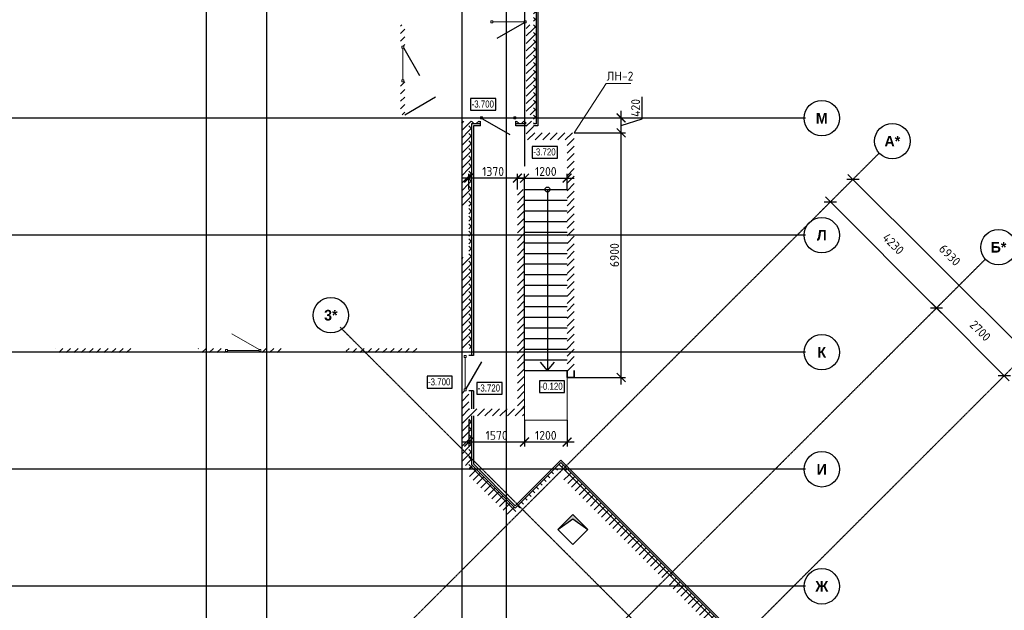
# Model space of a CAD drawing. Header units: millimetres. Extents: x 130535 to 3472113, y -231620 to 121434.
# Tile 7 of 133: x 227173 to 254918, y -23294 to -6640. Entities that reach past the tile are written whole.
import ezdxf

# ---------------------------------------------------------------- set-up
doc = ezdxf.new("R2010")
doc.units = ezdxf.units.MM
doc.linetypes.add('______5', pattern=[1.1, 0.8, -0.1, 0.1, -0.1])
doc.linetypes.add('DASHDOT_axis', pattern=[24, 20, -1.5, 1, -1.5])
doc.layers.get('DEFPOINTS').update_dxf_attribs({"color": 1, "lineweight": 0})
for name, color, linetype, lineweight in [('Standard', 7, 'Continuous', 25), ('Колонны текст', 7, 'Continuous', 0), ('Общий01', 7, 'Continuous', 13), ('Оси', 40, '______5', 18), ('РАЗМЕРЫ', 1, 'Continuous', 9), ('Текст_ общее', 7, 'Continuous', 25)]:
    doc.layers.add(name, color=color, linetype=linetype, lineweight=lineweight)
doc.layers.add('Стена_ бетон не несущ.', color=7, linetype='Continuous', lineweight=35, true_color=0xb4b496)
doc.layers.add('Стена_ бетон несущ.', color=7, linetype='Continuous', lineweight=70, true_color=0xb4b496)
doc.styles.add('Century Gothic', font='GOTHIC.TTF')
doc.styles.add('GOST-2.304_Type-B', font='GOST_Common.ttf')
doc.styles.add('ГОСТ', font='isocpeur.TTF')
doc.dimstyles.new('СПДС', dxfattribs={"dimscale": 100, "dimtxt": 2.5, "dimasz": 2.5, "dimexe": 1.25, "dimexo": 0, "dimtad": 1, "dimdec": 0, "dimtxsty": 'GOST-2.304_Type-B', "dimblk": 'ARCHTICK', "dimcen": 2.5, "dimdle": 2, "dimadec": 0, "dimazin": 2, "dimtfac": 0.75, "dimtdec": 0, "dimtmove": 1, "dimatfit": 3, "dimfxl": 1, "dimtolj": 1, "dimarcsym": 1})
pattern_1 = [(45, (387224.73, -49905.39), (-106.06602, 106.06602), []), (135, (387224.73, -49905.39), (-106.06602, -106.06602), [])]
pattern_2 = [(45, (387224.73, -49905.4), (-212.13203, 212.13203), []), (45, (387118.66, -49799.32), (-212.13203, 212.13203), [])]

# ---------------------------------------------------------------- blocks, each defined once
blk = doc.blocks.new('NSY101')
at = {"color": 0, "linetype": 'ByBlock', "lineweight": -2}
blk.add_circle((0, 0), 0.05, dxfattribs=at)
blk = doc.blocks.new('СЛОЖНЫЙ_ОБЪЕКТ_37')
at = {"layer": 'Оси', "color": 16, "linetype": 'Continuous', "lineweight": 25, "transparency": 33554687, "xscale": 9.999999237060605, "yscale": 9.999999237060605, "zscale": 9.999999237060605}
blk.add_blockref('NSY101', (-137.45, 33.888), dxfattribs=at)
at = {"layer": 'Оси', "color": 16, "linetype": 'Continuous', "lineweight": 25, "transparency": 33554687, "insert": (-137.45, 33.888), "char_height": 0.3, "width": 0.41, "attachment_point": 5, "style": 'Century Gothic'}
blk.add_mtext('\\A1;{\\fCentury Gothic|i0|b1;\\H0.300000;\\W1.000000;\\C16;К}\\P', dxfattribs=at)
blk = doc.blocks.new('СЛОЖНЫЙ_ОБЪЕКТ_38')
at = {"layer": 'Оси', "color": 16, "linetype": 'Continuous', "lineweight": 25, "transparency": 33554687, "xscale": 9.999999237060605, "yscale": 9.999999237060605, "zscale": 9.999999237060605}
blk.add_blockref('NSY101', (-137.45, 37.188), dxfattribs=at)
at = {"layer": 'Оси', "color": 16, "linetype": 'Continuous', "lineweight": 25, "transparency": 33554687, "insert": (-137.45, 37.188), "char_height": 0.3, "width": 0.44, "attachment_point": 5, "style": 'Century Gothic'}
blk.add_mtext('\\A1;{\\fCentury Gothic|i0|b1;\\H0.300000;\\W1.000000;\\C16;Л}\\P', dxfattribs=at)
blk = doc.blocks.new('СЛОЖНЫЙ_ОБЪЕКТ_39')
at = {"layer": 'Оси', "color": 16, "linetype": 'Continuous', "lineweight": 25, "transparency": 33554687, "xscale": 9.999999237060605, "yscale": 9.999999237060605, "zscale": 9.999999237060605}
blk.add_blockref('NSY101', (-137.45, 40.488), dxfattribs=at)
at = {"layer": 'Оси', "color": 16, "linetype": 'Continuous', "lineweight": 25, "transparency": 33554687, "insert": (-137.45, 40.488), "char_height": 0.3, "width": 0.525, "attachment_point": 5, "style": 'Century Gothic'}
blk.add_mtext('\\A1;{\\fCentury Gothic|i0|b1;\\H0.300000;\\W1.000000;\\C16;М}\\P', dxfattribs=at)
blk = doc.blocks.new('СЛОЖНЫЙ_ОБЪЕКТ_50')
at = {"layer": 'Оси', "color": 16, "linetype": 'Continuous', "lineweight": 25, "transparency": 33554687, "xscale": 9.999999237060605, "yscale": 9.999999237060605, "zscale": 9.999999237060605}
blk.add_blockref('NSY101', (-137.45, 30.588), dxfattribs=at)
at = {"layer": 'Оси', "color": 16, "linetype": 'Continuous', "lineweight": 25, "transparency": 33554687, "insert": (-137.45, 30.588), "char_height": 0.3, "width": 0.435, "attachment_point": 5, "style": 'Century Gothic'}
blk.add_mtext('\\A1;{\\fCentury Gothic|i0|b1;\\H0.300000;\\W1.000000;\\C16;И}\\P', dxfattribs=at)
blk = doc.blocks.new('СЛОЖНЫЙ_ОБЪЕКТ_51')
at = {"layer": 'Оси', "color": 16, "linetype": 'Continuous', "lineweight": 25, "transparency": 33554687, "xscale": 9.999999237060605, "yscale": 9.999999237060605, "zscale": 9.999999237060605}
blk.add_blockref('NSY101', (-137.45, 27.288), dxfattribs=at)
at = {"layer": 'Оси', "color": 16, "linetype": 'Continuous', "lineweight": 25, "transparency": 33554687, "insert": (-137.45, 27.288), "char_height": 0.3, "width": 0.54, "attachment_point": 5, "style": 'Century Gothic'}
blk.add_mtext('\\A1;{\\fCentury Gothic|i0|b1;\\H0.300000;\\W1.000000;\\C16;Ж}\\P', dxfattribs=at)
blk = doc.blocks.new('СЛОЖНЫЙ_ОБЪЕКТ_53')
at = {"layer": 'Оси', "color": 16, "linetype": 'Continuous', "lineweight": 25, "transparency": 33554687, "xscale": 9.999999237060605, "yscale": 9.999999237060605, "zscale": 9.999999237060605}
blk.add_blockref('NSY101', (-132.47, 36.849), dxfattribs=at)
at = {"layer": 'Оси', "color": 16, "linetype": 'Continuous', "lineweight": 25, "transparency": 33554687, "insert": (-132.47, 36.849), "char_height": 0.3, "width": 0.575, "attachment_point": 5, "style": 'Century Gothic'}
blk.add_mtext('\\A1;{\\fCentury Gothic|i0|b1;\\H0.300000;\\W1.000000;\\C16;Б*}\\P', dxfattribs=at)
blk = doc.blocks.new('СЛОЖНЫЙ_ОБЪЕКТ_54')
at = {"layer": 'Общий01', "linetype": 'Continuous', "lineweight": 25, "true_color": 0x6d6d6d, "transparency": 33554687}
blk.add_hatch(color=251, dxfattribs=at).paths.add_polyline_path([(-144.467, 29.312), (-144.892, 28.888), (-144.467, 29.191), (-144.043, 28.888)])
at = {"layer": 'Общий01', "color": 7, "linetype": 'Continuous', "lineweight": 25, "transparency": 33554687}
for p, q in [((-144.892, 28.888), (-144.467, 29.312)), ((-144.892, 28.888), (-144.467, 29.191)), ((-144.467, 29.312), (-144.043, 28.888)), ((-144.467, 29.191), (-144.043, 28.888)), ((-144.467, 28.464), (-144.892, 28.888)), ((-144.043, 28.888), (-144.467, 28.464))]:
    blk.add_line(p, q, dxfattribs=at)
blk = doc.blocks.new('СЛОЖНЫЙ_ОБЪЕКТ_77')
at = {"layer": 'Оси', "color": 16, "linetype": 'Continuous', "lineweight": 25, "transparency": 33554687, "xscale": 9.999999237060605, "yscale": 9.999999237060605, "zscale": 9.999999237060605}
blk.add_blockref('NSY101', (-151.284, 34.931), dxfattribs=at)
at = {"layer": 'Оси', "color": 16, "linetype": 'Continuous', "lineweight": 25, "transparency": 33554687, "insert": (-151.284, 34.931), "char_height": 0.3, "width": 0.57, "attachment_point": 5, "style": 'Century Gothic'}
blk.add_mtext('\\A1;{\\fCentury Gothic|i0|b1;\\H0.300000;\\W1.000000;\\C16;3*}\\P', dxfattribs=at)
blk = doc.blocks.new('СЛОЖНЫЙ_ОБЪЕКТ_85')
at = {"layer": 'Оси', "color": 16, "linetype": 'Continuous', "lineweight": 25, "transparency": 33554687, "xscale": 9.999999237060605, "yscale": 9.999999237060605, "zscale": 9.999999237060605}
blk.add_blockref('NSY101', (-135.461, 39.84), dxfattribs=at)
at = {"layer": 'Оси', "color": 16, "linetype": 'Continuous', "lineweight": 25, "transparency": 33554687, "insert": (-135.461, 39.84), "char_height": 0.3, "width": 0.645, "attachment_point": 5, "style": 'Century Gothic'}
blk.add_mtext('\\A1;{\\fCentury Gothic|i0|b1;\\H0.300000;\\W1.000000;\\C16;А*}\\P', dxfattribs=at)
blk = doc.blocks.new('_ArchTick')
at = {"color": 0, "linetype": 'ByBlock', "const_width": 0.15}
blk.add_lwpolyline([(-0.5, -0.5), (0.5, 0.5)], dxfattribs=at)
blk = doc.blocks.new('*D131')
at = {"layer": 'DEFPOINTS', "color": 0, "linetype": 'Continuous', "lineweight": 0, "transparency": 16777216}
for p in [(250653, -11142), (255553, -16043), (255553, -16043)]:
    blk.add_point(p, dxfattribs=at)
at = {"layer": 'Оси', "color": 0, "linetype": 'Continuous', "lineweight": -2, "transparency": 16777216}
for p, q in [((250511, -11001), (255695, -16184)), ((250653, -11142), (250564, -11231)), ((255553, -16043), (255465, -16131))]:
    blk.add_line(p, q, dxfattribs=at)
at = {"layer": 'Оси', "color": 0, "linetype": 'Continuous', "lineweight": -2, "transparency": 16777216, "xscale": 250, "yscale": 250, "zscale": 250}
for p, rotation in [((250653, -11142), 135), ((255553, -16043), 315)]:
    blk.add_blockref('_ArchTick', p, dxfattribs=dict(at, rotation=rotation))
at = {"layer": 'Оси', "color": 0, "linetype": 'Continuous', "lineweight": 13, "transparency": 16777216, "insert": (253381, -13279), "char_height": 250, "width": 83.33, "attachment_point": 5, "rotation": 315, "style": 'GOST-2.304_Type-B'}
blk.add_mtext('\\A1;6930', dxfattribs=at)
blk = doc.blocks.new('*D132')
at = {"layer": 'DEFPOINTS', "color": 0, "linetype": 'Continuous', "lineweight": 0, "transparency": 16777216}
for p in [(250016, -11779), (253007, -14770), (253007, -14770)]:
    blk.add_point(p, dxfattribs=at)
at = {"layer": 'Оси', "color": 0, "linetype": 'Continuous', "lineweight": -2, "transparency": 16777216}
for p, q in [((249875, -11637), (253149, -14911)), ((250016, -11779), (250105, -11690)), ((253007, -14770), (253096, -14681))]:
    blk.add_line(p, q, dxfattribs=at)
at = {"layer": 'Оси', "color": 0, "linetype": 'Continuous', "lineweight": -2, "transparency": 16777216, "xscale": 250, "yscale": 250, "zscale": 250}
for p, rotation in [((250016, -11779), 135), ((253007, -14770), 315)]:
    blk.add_blockref('_ArchTick', p, dxfattribs=dict(at, rotation=rotation))
at = {"layer": 'Оси', "color": 0, "linetype": 'Continuous', "lineweight": 13, "transparency": 16777216, "insert": (251790, -12960), "char_height": 250, "width": 83.33, "attachment_point": 5, "rotation": 315, "style": 'GOST-2.304_Type-B'}
blk.add_mtext('\\A1;4230', dxfattribs=at)
blk = doc.blocks.new('*D133')
at = {"layer": 'DEFPOINTS', "color": 0, "linetype": 'Continuous', "lineweight": 0, "transparency": 16777216}
for p in [(253007, -14770), (254917, -16679), (254917, -16679)]:
    blk.add_point(p, dxfattribs=at)
at = {"layer": 'Оси', "color": 0, "linetype": 'Continuous', "lineweight": -2, "transparency": 16777216}
for p, q in [((252866, -14628), (255058, -16821)), ((253007, -14770), (252919, -14858)), ((254917, -16679), (255005, -16591))]:
    blk.add_line(p, q, dxfattribs=at)
at = {"layer": 'Оси', "color": 0, "linetype": 'Continuous', "lineweight": -2, "transparency": 16777216, "xscale": 250, "yscale": 250, "zscale": 250}
for p, rotation in [((253007, -14770), 135), ((254917, -16679), 315)]:
    blk.add_blockref('_ArchTick', p, dxfattribs=dict(at, rotation=rotation))
at = {"layer": 'Оси', "color": 0, "linetype": 'Continuous', "lineweight": 13, "transparency": 16777216, "insert": (254240, -15411), "char_height": 250, "width": 83.33, "attachment_point": 5, "rotation": 315, "style": 'GOST-2.304_Type-B'}
blk.add_mtext('\\A1;2700', dxfattribs=at)
blk = doc.blocks.new('*D263')
at = {"layer": 'DEFPOINTS', "color": 0, "linetype": 'Continuous', "lineweight": 0, "transparency": 16777216}
for p in [(242798, -9409), (244121, -9409), (242798, -9829, -350)]:
    blk.add_point(p, dxfattribs=at)
at = {"layer": 'РАЗМЕРЫ', "color": 0, "linetype": 'Continuous', "lineweight": -2, "transparency": 16777216}
for p, q in [((244715, -9440), (244715, -8815)), ((242798, -9409), (244246, -9409)), ((244121, -10029), (244121, -9209)), ((244121, -9619), (244715, -9440)), ((242798, -9829), (244246, -9829))]:
    blk.add_line(p, q, dxfattribs=at)
at = {"layer": 'РАЗМЕРЫ', "color": 0, "linetype": 'Continuous', "lineweight": -2, "transparency": 16777216, "xscale": 250, "yscale": 250, "zscale": 250}
for p, rotation in [((244121, -9409), 90), ((244121, -9829), 270)]:
    blk.add_blockref('_ArchTick', p, dxfattribs=dict(at, rotation=rotation))
at = {"layer": 'РАЗМЕРЫ', "color": 0, "linetype": 'Continuous', "lineweight": 0, "transparency": 16777216, "insert": (244528, -9128), "char_height": 250, "attachment_point": 5, "rotation": 90, "style": 'GOST-2.304_Type-B'}
blk.add_mtext('\\A1;420', dxfattribs=at)
blk = doc.blocks.new('*D538')
at = {"layer": 'DEFPOINTS', "color": 0, "linetype": 'Continuous', "lineweight": 0, "transparency": 16777216}
for p in [(239828, -11108), (239828, -11429, -350), (241198, -11429)]:
    blk.add_point(p, dxfattribs=at)
at = {"layer": 'РАЗМЕРЫ', "color": 0, "linetype": 'Continuous', "lineweight": -2, "transparency": 16777216}
for p, q in [((239828, -11429), (239828, -10983)), ((241198, -11429), (241198, -10983)), ((241398, -11108), (239628, -11108))]:
    blk.add_line(p, q, dxfattribs=at)
at = {"layer": 'РАЗМЕРЫ', "color": 0, "linetype": 'Continuous', "lineweight": -2, "transparency": 16777216, "xscale": 250, "yscale": 250, "zscale": 250, "rotation": 180}
blk.add_blockref('_ArchTick', (239828, -11108), dxfattribs=at)
at = {"layer": 'РАЗМЕРЫ', "color": 0, "linetype": 'Continuous', "lineweight": -2, "transparency": 16777216, "xscale": 250, "yscale": 250, "zscale": 250}
blk.add_blockref('_ArchTick', (241198, -11108), dxfattribs=at)
at = {"layer": 'РАЗМЕРЫ', "color": 0, "linetype": 'Continuous', "lineweight": 0, "transparency": 16777216, "insert": (240513, -10920), "char_height": 250, "attachment_point": 5, "style": 'GOST-2.304_Type-B'}
blk.add_mtext('\\A1;1370', dxfattribs=at)
blk = doc.blocks.new('*D539')
at = {"layer": 'DEFPOINTS', "color": 0, "linetype": 'Continuous', "lineweight": 0, "transparency": 16777216}
for p in [(242598, -11108), (241398, -11429), (242598, -11429)]:
    blk.add_point(p, dxfattribs=at)
at = {"layer": 'РАЗМЕРЫ', "color": 0, "linetype": 'Continuous', "lineweight": -2, "transparency": 16777216}
for p, q in [((241398, -11429), (241398, -10983)), ((242598, -11429), (242598, -10983)), ((241198, -11108), (242798, -11108))]:
    blk.add_line(p, q, dxfattribs=at)
at = {"layer": 'РАЗМЕРЫ', "color": 0, "linetype": 'Continuous', "lineweight": -2, "transparency": 16777216, "xscale": 250, "yscale": 250, "zscale": 250, "rotation": 180}
blk.add_blockref('_ArchTick', (241398, -11108), dxfattribs=at)
at = {"layer": 'РАЗМЕРЫ', "color": 0, "linetype": 'Continuous', "lineweight": -2, "transparency": 16777216, "xscale": 250, "yscale": 250, "zscale": 250}
blk.add_blockref('_ArchTick', (242598, -11108), dxfattribs=at)
at = {"layer": 'РАЗМЕРЫ', "color": 0, "linetype": 'Continuous', "lineweight": 0, "transparency": 16777216, "insert": (241998, -10920), "char_height": 250, "attachment_point": 5, "style": 'GOST-2.304_Type-B'}
blk.add_mtext('\\A1;1200', dxfattribs=at)
blk = doc.blocks.new('*D544')
at = {"layer": 'DEFPOINTS', "color": 0, "linetype": 'Continuous', "lineweight": 0, "transparency": 16777216}
for p in [(242798, -9829), (244121, -9829), (242798, -16729, -350)]:
    blk.add_point(p, dxfattribs=at)
at = {"layer": 'РАЗМЕРЫ', "color": 0, "linetype": 'Continuous', "lineweight": -2, "transparency": 16777216}
for p, q in [((244121, -16929), (244121, -9629)), ((242798, -9829), (244246, -9829)), ((242798, -16729), (244246, -16729))]:
    blk.add_line(p, q, dxfattribs=at)
at = {"layer": 'РАЗМЕРЫ', "color": 0, "linetype": 'Continuous', "lineweight": -2, "transparency": 16777216, "xscale": 250, "yscale": 250, "zscale": 250}
for p, rotation in [((244121, -9829), 90), ((244121, -16729), 270)]:
    blk.add_blockref('_ArchTick', p, dxfattribs=dict(at, rotation=rotation))
at = {"layer": 'РАЗМЕРЫ', "color": 0, "linetype": 'Continuous', "lineweight": 0, "transparency": 16777216, "insert": (243934, -13279), "char_height": 250, "attachment_point": 5, "rotation": 90, "style": 'GOST-2.304_Type-B'}
blk.add_mtext('\\A1;6900', dxfattribs=at)
blk = doc.blocks.new('*D545')
at = {"layer": 'DEFPOINTS', "color": 0, "linetype": 'Continuous', "lineweight": 0, "transparency": 16777216}
for p in [(241398, -17929, -350), (242598, -17929, -350), (241398, -18549)]:
    blk.add_point(p, dxfattribs=at)
at = {"layer": 'РАЗМЕРЫ', "color": 0, "linetype": 'Continuous', "lineweight": -2, "transparency": 16777216}
for p, q in [((241398, -17929), (241398, -18674)), ((242598, -17929), (242598, -18674)), ((242798, -18549), (241198, -18549))]:
    blk.add_line(p, q, dxfattribs=at)
at = {"layer": 'РАЗМЕРЫ', "color": 0, "linetype": 'Continuous', "lineweight": -2, "transparency": 16777216, "xscale": 250, "yscale": 250, "zscale": 250, "rotation": 180}
blk.add_blockref('_ArchTick', (241398, -18549), dxfattribs=at)
at = {"layer": 'РАЗМЕРЫ', "color": 0, "linetype": 'Continuous', "lineweight": -2, "transparency": 16777216, "xscale": 250, "yscale": 250, "zscale": 250}
blk.add_blockref('_ArchTick', (242598, -18549), dxfattribs=at)
at = {"layer": 'РАЗМЕРЫ', "color": 0, "linetype": 'Continuous', "lineweight": 0, "transparency": 16777216, "insert": (241998, -18362), "char_height": 250, "attachment_point": 5, "style": 'GOST-2.304_Type-B'}
blk.add_mtext('\\A1;1200', dxfattribs=at)
blk = doc.blocks.new('*D546')
at = {"layer": 'DEFPOINTS', "color": 0, "linetype": 'Continuous', "lineweight": 0, "transparency": 16777216}
for p in [(239828, -17929, -350), (241398, -17929), (239828, -18549)]:
    blk.add_point(p, dxfattribs=at)
at = {"layer": 'РАЗМЕРЫ', "color": 0, "linetype": 'Continuous', "lineweight": -2, "transparency": 16777216}
for p, q in [((239828, -17929), (239828, -18674)), ((241398, -17929), (241398, -18674)), ((241598, -18549), (239628, -18549))]:
    blk.add_line(p, q, dxfattribs=at)
at = {"layer": 'РАЗМЕРЫ', "color": 0, "linetype": 'Continuous', "lineweight": -2, "transparency": 16777216, "xscale": 250, "yscale": 250, "zscale": 250, "rotation": 180}
blk.add_blockref('_ArchTick', (239828, -18549), dxfattribs=at)
at = {"layer": 'РАЗМЕРЫ', "color": 0, "linetype": 'Continuous', "lineweight": -2, "transparency": 16777216, "xscale": 250, "yscale": 250, "zscale": 250}
blk.add_blockref('_ArchTick', (241398, -18549), dxfattribs=at)
at = {"layer": 'РАЗМЕРЫ', "color": 0, "linetype": 'Continuous', "lineweight": 0, "transparency": 16777216, "insert": (240613, -18362), "char_height": 250, "attachment_point": 5, "style": 'GOST-2.304_Type-B'}
blk.add_mtext('\\A1;1570', dxfattribs=at)

msp = doc.modelspace()

# ---------------------------------------------------------------- hatches: boundary and pattern name
at = {"layer": 'Общий01', "linetype": 'Continuous', "lineweight": 13, "transparency": 33554687}
h = msp.add_hatch(dxfattribs=at)
h.set_pattern_fill('__________6', scale=100, style=0, pattern_type=2)
h.set_pattern_definition(pattern_1)
h.paths.add_polyline_path([(239907.8, 5808.8), (239827.8, 5808.8), (239827.8, -1478.5), (241647.8, -1478.5), (241647.8, -9578.5), (241727.8, -9578.5), (241727.8, -1398.5), (239907.8, -1398.5)])
h = msp.add_hatch(dxfattribs=at)
h.set_pattern_fill('__________6', scale=100, style=0, pattern_type=2)
h.set_pattern_definition(pattern_1)
h.paths.add_polyline_path([(239827.8, -9998.5), (239907.8, -9998.5), (239907.8, -9578.5), (240157.8, -9578.5), (240157.8, -9498.5), (239827.8, -9498.5)], flags=0)
h = msp.add_hatch(dxfattribs=at)
h.set_pattern_fill('__________6', scale=100, style=0, pattern_type=2)
h.set_pattern_definition(pattern_1)
h.paths.add_polyline_path([(241447.8, -9578.5), (241447.8, -9498.5), (241157.8, -9498.5), (241157.8, -9578.5)], flags=0)
h = msp.add_hatch(dxfattribs=at)
h.set_pattern_fill('__________6', scale=100, style=0, pattern_type=2)
h.set_pattern_definition(pattern_1)
h.paths.add_polyline_path([(239827.8, -15908.5), (239907.8, -15908.5), (239907.8, -9998.5), (239827.8, -9998.5)], flags=0)
h = msp.add_hatch(dxfattribs=at)
h.set_pattern_fill('__________6', scale=100, style=0, pattern_type=2)
h.set_pattern_definition(pattern_1)
h.paths.add_polyline_path([(247389.2, -24334), (247445.8, -24390.6), (247566, -24270.4), (242425, -19129.4), (241138, -20416.3), (239907.8, -19186), (239907.8, -17808.5), (239827.8, -17808.5), (239827.8, -19219.2), (241138, -20529.4), (242425, -19242.5), (247452.8, -24270.4)], flags=0)
at = {"layer": 'Стена_ бетон не несущ.', "linetype": 'Continuous', "lineweight": 35, "transparency": 33554687}
h = msp.add_hatch(dxfattribs=at)
h.set_pattern_fill('__________301', scale=100, style=0, pattern_type=2)
h.set_pattern_definition(pattern_2)
h.paths.add_polyline_path([(237907.8, -7388.5), (238027.8, -7388.5), (238027.8, -6788.5), (237907.8, -6788.5)], flags=0)
h = msp.add_hatch(dxfattribs=at)
h.set_pattern_fill('__________301', scale=100, style=0, pattern_type=2)
h.set_pattern_definition(pattern_2)
h.paths.add_polyline_path([(238027.8, -9318.5), (238027.8, -8388.5), (237907.8, -8388.5), (237907.8, -9318.5)], flags=0)
h = msp.add_hatch(dxfattribs=at)
h.set_pattern_fill('__________301', scale=100, style=0, pattern_type=2)
h.set_pattern_definition(pattern_2)
h.paths.add_polyline_path([(228177.8, -16028.5), (230402.8, -16028.5), (230402.8, -15908.5), (228177.8, -15908.5)], flags=0)
h = msp.add_hatch(dxfattribs=at)
h.set_pattern_fill('__________301', scale=100, style=0, pattern_type=2)
h.set_pattern_definition(pattern_2)
h.paths.add_polyline_path([(232202.8, -16028.5), (232972.8, -16028.5), (232972.8, -15908.5), (232202.8, -15908.5)], flags=0)
h = msp.add_hatch(dxfattribs=at)
h.set_pattern_fill('__________301', scale=100, style=0, pattern_type=2)
h.set_pattern_definition(pattern_2)
h.paths.add_polyline_path([(233972.8, -15908.5), (233972.8, -16028.5), (234572.8, -16028.5), (234572.8, -15908.5)], flags=0)
h = msp.add_hatch(dxfattribs=at)
h.set_pattern_fill('__________301', scale=100, style=0, pattern_type=2)
h.set_pattern_definition(pattern_2)
h.paths.add_polyline_path([(236372.8, -16028.5), (238377.8, -16028.5), (238377.8, -15908.5), (236372.8, -15908.5)], flags=0)
at = {"layer": 'Стена_ бетон несущ.', "linetype": 'Continuous', "lineweight": 35, "transparency": 33554687}
h = msp.add_hatch(dxfattribs=at)
h.set_pattern_fill('__________5', scale=100, style=0, pattern_type=2)
h.set_pattern_definition(pattern_2)
h.paths.add_polyline_path([(241447.8, -6788.5), (241447.8, -9318.5), (241647.8, -9318.5), (241647.8, -6788.5)], flags=0)
h = msp.add_hatch(dxfattribs=at)
h.set_pattern_fill('__________5', scale=100, style=0, pattern_type=2)
h.set_pattern_definition(pattern_2)
h.paths.add_polyline_path([(239627.8, -9498.5), (239627.8, -11888.5), (239827.8, -11888.5), (239827.8, -9498.5)], flags=0)
h = msp.add_hatch(dxfattribs=at)
h.set_pattern_fill('__________5', scale=100, style=0, pattern_type=2)
h.set_pattern_definition(pattern_2)
h.paths.add_polyline_path([(241647.8, -9828.5), (241647.8, -9498.5), (241447.8, -9498.5), (241447.8, -9828.5)], flags=0)
h = msp.add_hatch(dxfattribs=at)
h.set_pattern_fill('__________5', scale=100, style=0, pattern_type=2)
h.set_pattern_definition(pattern_2)
h.paths.add_polyline_path([(241447.8, -10028.5), (242797.8, -10028.5), (242797.8, -9828.5), (241447.8, -9828.5)], flags=0)
h = msp.add_hatch(dxfattribs=at)
h.set_pattern_fill('__________5', scale=100, style=0, pattern_type=2)
h.set_pattern_definition(pattern_2)
h.paths.add_polyline_path([(242597.8, -10028.5), (242597.8, -16528.5), (242797.8, -16528.5), (242797.8, -10028.5)], flags=0)
h = msp.add_hatch(dxfattribs=at)
h.set_pattern_fill('__________5', scale=100, style=0, pattern_type=2)
h.set_pattern_definition(pattern_2)
h.paths.add_polyline_path([(241397.8, -17608.5), (241397.8, -11428.5), (241197.8, -11428.5), (241197.8, -17608.5)], flags=0)
h = msp.add_hatch(dxfattribs=at)
h.set_pattern_fill('__________5', scale=100, style=0, pattern_type=2)
h.set_pattern_definition(pattern_2)
h.paths.add_polyline_path([(239627.8, -13338.5), (239627.8, -15908.5), (239827.8, -15908.5), (239827.8, -13338.5)], flags=0)
h = msp.add_hatch(dxfattribs=at)
h.set_pattern_fill('__________5', scale=100, style=0, pattern_type=2)
h.set_pattern_definition(pattern_2)
h.paths.add_polyline_path([(239627.8, -17108.5), (239627.8, -19208.5), (239827.8, -19208.5), (239827.8, -17108.5)], flags=0)
h = msp.add_hatch(dxfattribs=at)
h.set_pattern_fill('__________5', scale=100, style=0, pattern_type=2)
h.set_pattern_definition(pattern_2)
h.paths.add_polyline_path([(241397.8, -17608.5), (239827.8, -17608.5), (239827.8, -17808.5), (241397.8, -17808.5)], flags=0)
h = msp.add_hatch(dxfattribs=at)
h.set_pattern_fill('__________5', scale=100, style=0, pattern_type=2)
h.set_pattern_definition(pattern_2)
h.paths.add_polyline_path([(241138, -20529.4), (239827.8, -19219.2), (239827.8, -19502), (240996.6, -20670.8)], flags=0)
h = msp.add_hatch(dxfattribs=at)
h.set_pattern_fill('__________5', scale=100, style=0, pattern_type=2)
h.set_pattern_definition(pattern_2)
h.paths.add_polyline_path([(245416.1, -22233.6), (242552.3, -19369.8), (242410.8, -19511.2), (245274.7, -22375)], flags=0)
h = msp.add_hatch(dxfattribs=at)
h.set_pattern_fill('__________5', scale=100, style=0, pattern_type=2)
h.set_pattern_definition(pattern_2)
h.paths.add_polyline_path([(245401.9, -22502.3), (247184.1, -24284.5), (247325.6, -24143.1), (245543.4, -22360.9)], flags=0)

# ---------------------------------------------------------------- linework, layer by layer
at = {"color": 7, "linetype": 'DASHDOT_axis'}
for p, q in [((232427.8, 5808.8), (232427.8, -45070.9)), ((234127.8, 5808.8), (234127.8, -45070.9)), ((239627.8, 5808.8), (239627.8, -45070.9)), ((240877.8, 5808.8), (240877.8, -45070.9)), ((241397.8, 5808.8), (241397.8, -10775.5)), ((217262.6, -9408.5), (249317.1, -9408.5)), ((251393.5, -10401.2), (224427.8, -37366.9)), ((217262.6, -12708.5), (249317.1, -12708.5)), ((254384.6, -13392.3), (227418.9, -40358)), ((256294.1, -15301.8), (229328.4, -42267.5)), ((236201.3, -15309.9), (247266.5, -26375.1)), ((217262.6, -16008.5), (249317.1, -16008.5)), ((217262.6, -19308.5), (249317.1, -19308.5)), ((217262.6, -22608.5), (249317.1, -22608.5))]:
    msp.add_line(p, q, dxfattribs=at)
at = {"layer": 'Standard', "color": 7, "linetype": 'Continuous', "lineweight": 13, "transparency": 33554687}
for p, q in [((240447.8, -6726.5), (240447.8, -6670.5)), ((240447.8, -6670.5), (240503.8, -6670.5)), ((240503.8, -6726.5), (240447.8, -6726.5)), ((240503.8, -6670.5), (240503.8, -6726.5)), ((241391.8, -6726.5), (241391.8, -6670.5)), ((241391.8, -6670.5), (241447.8, -6670.5)), ((241447.8, -6726.5), (241391.8, -6726.5)), ((241447.8, -6670.5), (241447.8, -6726.5)), ((237939.8, -7444.5), (237939.8, -7388.5)), ((237939.8, -7388.5), (237995.8, -7388.5)), ((237995.8, -7444.5), (237939.8, -7444.5)), ((237995.8, -7388.5), (237995.8, -7444.5)), ((237939.8, -8388.5), (237939.8, -8332.5)), ((237939.8, -8332.5), (237995.8, -8332.5)), ((237995.8, -8388.5), (237939.8, -8388.5)), ((237995.8, -8332.5), (237995.8, -8388.5)), ((240157.8, -9436.5), (240157.8, -9380.5)), ((240157.8, -9380.5), (240213.8, -9380.5)), ((240213.8, -9380.5), (240213.8, -9436.5)), ((241101.8, -9436.5), (241101.8, -9380.5)), ((241101.8, -9380.5), (241157.8, -9380.5)), ((241157.8, -9380.5), (241157.8, -9436.5)), ((240213.8, -9436.5), (240157.8, -9436.5)), ((241157.8, -9436.5), (241101.8, -9436.5)), ((232972.8, -15940.5), (233028.8, -15940.5)), ((232972.8, -15996.5), (232972.8, -15940.5)), ((233028.8, -15996.5), (232972.8, -15996.5)), ((233028.8, -15940.5), (233028.8, -15996.5)), ((233916.8, -15940.5), (233972.8, -15940.5)), ((233916.8, -15996.5), (233916.8, -15940.5)), ((233972.8, -15996.5), (233916.8, -15996.5)), ((233972.8, -15940.5), (233972.8, -15996.5)), ((239699.8, -16164.5), (239699.8, -16108.5)), ((239699.8, -16108.5), (239755.8, -16108.5)), ((239755.8, -16164.5), (239699.8, -16164.5)), ((239755.8, -16108.5), (239755.8, -16164.5)), ((239699.8, -17108.5), (239699.8, -17052.5)), ((239699.8, -17052.5), (239755.8, -17052.5)), ((239755.8, -17108.5), (239699.8, -17108.5)), ((239755.8, -17052.5), (239755.8, -17108.5))]:
    msp.add_line(p, q, dxfattribs=at)
for points in [[(241391.8, -6698.5, -1656), (241391.8, -6698.5, -3699), (240503.8, -6698.5, -3699), (240503.8, -6698.5, -1656)], [(237967.8, -7444.5, -1656), (237967.8, -7444.5, -3699), (237967.8, -8332.5, -3699), (237967.8, -8332.5, -1656)], [(241101.8, -9408.5, -1656), (241101.8, -9408.5, -3699), (240213.8, -9408.5, -3699), (240213.8, -9408.5, -1656)], [(233028.8, -15968.5, -1656), (233028.8, -15968.5, -3699), (233916.8, -15968.5, -3699), (233916.8, -15968.5, -1656)], [(239727.8, -16164.5, -1656), (239727.8, -16164.5, -3699), (239727.8, -17052.5, -3699), (239727.8, -17052.5, -1656)]]:
    msp.add_3dface(points, dxfattribs=at)
at = {"layer": 'Колонны текст', "color": 7, "linetype": 'Continuous', "lineweight": 0}
msp.add_lwpolyline([(242797.8, -9828.4), (243700.9, -8436.1), (244392.4, -8436.1)], dxfattribs=at)
at = {"layer": 'Общий01', "color": 7, "linetype": 'Continuous', "lineweight": 25, "transparency": 33554687}
for p, q in [((241777.8, -1348.5), (241777.8, -9628.5)), ((241727.8, -1398.5), (241727.8, -9578.5)), ((240157.8, -9578.5), (239907.8, -9578.5)), ((239907.8, -9578.5), (239907.8, -16108.5)), ((240157.8, -9628.5), (239957.8, -9628.5)), ((239957.8, -9628.5), (239957.8, -16108.5)), ((240157.8, -9628.5), (240157.8, -9498.5)), ((241157.8, -9628.5), (241157.8, -9498.5)), ((241447.8, -9578.5), (241157.8, -9578.5)), ((241447.8, -9628.5), (241157.8, -9628.5)), ((241727.8, -9578.5), (241647.8, -9578.5)), ((241777.8, -9628.5), (241647.8, -9628.5)), ((241397.8, -11428.5), (242597.8, -11428.5)), ((241397.8, -16528.5), (241397.8, -11428.5)), ((242047.8, -11428.5), (242047.8, -16528.5)), ((241397.8, -11728.5), (242597.8, -11728.5)), ((241397.8, -12028.5), (242597.8, -12028.5)), ((241397.8, -12328.5), (242597.8, -12328.5)), ((241397.8, -12628.5), (242597.8, -12628.5)), ((241397.8, -12928.5), (242597.8, -12928.5)), ((241397.8, -13228.5), (242597.8, -13228.5)), ((241397.8, -13528.5), (242597.8, -13528.5)), ((241397.8, -13828.5), (242597.8, -13828.5)), ((241397.8, -14128.5), (242597.8, -14128.5)), ((241397.8, -14428.5), (242597.8, -14428.5)), ((241397.8, -14728.5), (242597.8, -14728.5)), ((241397.8, -15028.5), (242597.8, -15028.5)), ((241397.8, -15328.5), (242597.8, -15328.5)), ((241397.8, -15628.5), (242597.8, -15628.5)), ((241397.8, -15928.5), (242597.8, -15928.5)), ((239957.8, -16108.5), (239827.8, -16108.5)), ((241397.8, -16228.5), (242597.8, -16228.5)), ((242047.8, -16528.5), (241851.8, -16294.9)), ((242047.8, -16528.5), (242243.8, -16294.9)), ((241397.8, -16528.5), (242597.8, -16528.5)), ((239957.8, -17108.5), (239827.8, -17108.5)), ((239907.8, -17108.5), (239907.8, -17608.5)), ((239957.8, -17108.5), (239957.8, -17608.5)), ((239907.8, -17808.5), (239907.8, -19186)), ((239957.8, -17808.5), (239957.8, -19165.3)), ((241138, -20345.6), (242425, -19058.6)), ((241138, -20416.3), (242425, -19129.4)), ((242425, -19058.6), (247636.7, -24270.4)), ((242425, -19129.4), (247566, -24270.4)), ((239907.8, -19186), (241138, -20416.3)), ((239957.8, -19165.3), (241138, -20345.6))]:
    msp.add_line(p, q, dxfattribs=at)
msp.add_circle((242047.8, -11428.5), 70, dxfattribs=at)
at = {"layer": 'РАЗМЕРЫ', "color": 7, "linetype": 'Continuous', "lineweight": 0, "elevation": -350}
msp.add_lwpolyline([(242597.8, -16528.5), (242597.8, -17928.5), (241397.8, -17928.5), (241397.8, -16528.5), (242597.8, -16528.5)], dxfattribs=at)
at = {"layer": 'Стена_ бетон не несущ.', "color": 7, "linetype": 'Continuous', "lineweight": 13, "transparency": 33554687}
msp.add_line((233916.8, -15940.5), (233147.8, -15496.5), dxfattribs=at)
at = {"layer": 'Стена_ бетон несущ.', "color": 7, "linetype": 'Continuous', "lineweight": 25, "transparency": 33554687}
for p, q in [((241391.8, -6726.5), (240622.8, -7170.5)), ((237995.8, -7444.5), (238439.8, -8213.6)), ((238027.8, -9318.5), (238893.8, -8818.5)), ((240213.8, -9436.5), (240982.8, -9880.5)), ((239755.8, -17052.5), (240199.8, -16283.5))]:
    msp.add_line(p, q, dxfattribs=at)
at = {"layer": 'Стена_ бетон несущ.', "color": 7, "linetype": 'Continuous', "lineweight": 35, "transparency": 33554687, "elevation": -350}
msp.add_lwpolyline([(242597.8, -16528.5), (242597.8, -16728.5), (242797.8, -16728.5), (242797.8, -16528.5)], dxfattribs=at)
at = {"layer": 'Текст_ общее', "color": 7, "linetype": 'Continuous', "lineweight": 25, "transparency": 33554687}
for points in [[(239879.9, -9194), (240591.2, -9194), (240591.2, -8860.7), (239879.9, -8860.7), (239879.9, -9194)], [(241617.5, -10544.7), (242328.7, -10544.7), (242328.7, -10211.4), (241617.5, -10211.4), (241617.5, -10544.7)], [(238651.5, -17028.1), (239362.7, -17028.1), (239362.7, -16694.8), (238651.5, -16694.8), (238651.5, -17028.1)], [(240052.7, -17201.2), (240764, -17201.2), (240764, -16867.9), (240052.7, -16867.9), (240052.7, -17201.2)], [(241815.9, -17152.9), (242527.1, -17152.9), (242527.1, -16819.6), (241815.9, -16819.6), (241815.9, -17152.9)]]:
    msp.add_lwpolyline(points, dxfattribs=at)

# ---------------------------------------------------------------- block references
at = {"layer": 'Общий01', "color": 7, "linetype": 'Continuous', "lineweight": 25, "transparency": 33554687, "xscale": 1000, "yscale": 1000, "zscale": 1000}
msp.add_blockref('СЛОЖНЫЙ_ОБЪЕКТ_54', (387224.7, -49905.4), dxfattribs=at)
at = {"layer": 'Оси', "color": 7, "linetype": 'Continuous', "lineweight": 25, "transparency": 33554687, "xscale": 1000, "yscale": 1000, "zscale": 1000}
for name in ['СЛОЖНЫЙ_ОБЪЕКТ_39', 'СЛОЖНЫЙ_ОБЪЕКТ_85', 'СЛОЖНЫЙ_ОБЪЕКТ_38', 'СЛОЖНЫЙ_ОБЪЕКТ_53', 'СЛОЖНЫЙ_ОБЪЕКТ_77', 'СЛОЖНЫЙ_ОБЪЕКТ_37', 'СЛОЖНЫЙ_ОБЪЕКТ_50', 'СЛОЖНЫЙ_ОБЪЕКТ_51']:
    msp.add_blockref(name, (387224.7, -49905.4), dxfattribs=at)

# ---------------------------------------------------------------- texts
at = {"insert": (153574.3, 18462.6), "char_height": 330, "attachment_point": 1, "style": 'ГОСТ'}
msp.add_mtext_dynamic_manual_height_columns('\\pi10055.14148;{\\H1.5152x;\\P\\pi7542.56108;Общие указания\\P\\pi1650;}1.^IРабочая документация разработана в соответствии с заданием на проектирование, требованиями действующих технических регламентов, стандартов, сводов правил и других документов, содержащих установленные требования.\\P2.^IРабочая документация выполнена в соответствии со следующими нормативными и техническими документами:\\P-^IСП 20.13330.2016 "Нагрузки и Воздействия";\\P-^IСП 63.13330.2012 "Бетонные и железобетонные конструкции. Основные положения";\\P-^IСП 22.13330.2016 "Основания зданий и сооружений";\\P-^IСП 45.13330.2012 "Земляные сооружения, основания и фундаменты".\\P3.   За относительную отметку 0,000 принята отметка чистого пола первого этажа.\\P4.^IПеречень видов работ, для которых необходимо составлять акты освидетельствования скрытых работ:\\P-^Iармирование конструкций;\\P-^Iосвидетельствование опалубки перед бетонированием;\\P-^Iвыполнение сварочных работ;\\P-^Iотбор контрольных проб бетона;\\P-^Iсоответствие законченных железобетонных конструкций проекту с отображением качества работ;\\P-^Iустройство монолитных конструкций, выполняемых в зимнее время;  \\P\\pi0;        -    устройство гидроизоляции;\\P\\pi1650;-^Iуплотнение грунтов и обратную засыпку.\\PЗапрещается выполнение последующих работ при отсутствии актов освидетельствования предшествующих скрытых работ во всех случаях.\\P\\pi0;        5. Проект рассчитан на производство работ в период положительных температур. В случае выполнения работ при отрицательных температурах необходимо выполнять требования СНиП часть 3 по производству работ и ППР.\\P        6. При минимальной температуре воздуха до минус 15°С допускается:\\P\\pi1650;-выдерживание бетона в конструкции методом термоса, при предварительном разогреве бетонной смеси;\\P -форсированный электроразогрев бетона в конструкции с повторным уплотнением.\\PПри минимальной температуре воздуха до минус 25°С допускается:\\P -обогрев бетона в греющей опалубке с помощью низкотемпературных электронагревателей;\\P -электродный сквозной прогрев бетона;\\P -электрообогрев с помощью греющего провода.', width=18460.283, gutter_width=5800, heights=[33815.2], dxfattribs=at)
at = {"layer": 'Колонны текст', "color": 7, "linetype": 'Continuous', "lineweight": 0, "insert": (243712.4, -8106.1), "char_height": 250, "attachment_point": 1, "style": 'GOST-2.304_Type-B'}
msp.add_mtext_dynamic_manual_height_columns('ЛН-2', width=725.06, gutter_width=12.5, heights=[0], dxfattribs=at)
at = {"layer": 'Текст_ общее', "color": 7, "linetype": 'Continuous', "lineweight": 25, "transparency": 33554687, "char_height": 200, "width": 739.069, "attachment_point": 7, "style": 'Century Gothic'}
for s, insert in [('\\W0.83;-3.700', (239907.7, -9120.7)), ('\\W0.83;-3.720', (241645.3, -10471.4)), ('\\W0.83;-3.700', (238679.2, -16954.8)), ('{\\W0.83;-0.120}', (241843.6, -17079.6)), ('\\W0.83;-3.720', (240080.5, -17127.9))]:
    msp.add_mtext(s, dxfattribs=dict(at, insert=insert))

# ---------------------------------------------------------------- dimensions: what is measured, and where the dimension line sits
at = {"layer": 'Оси', "color": 7, "linetype": 'Continuous', "lineweight": 13, "transparency": 33554687}
for base, p1, p2, picture, middle in [((255553.1, -16042.8), (250652.6, -11142.2), (255553.1, -16042.8), '*D131', (253248.6, -13411.1)), ((253007.3, -14769.7), (250016.2, -11778.6), (253007.3, -14769.7), '*D132', (251657.5, -13092.8)), ((254916.8, -16679.2), (253007.3, -14769.7), (254916.8, -16679.2), '*D133', (254107.8, -15543.1))]:
    dim = msp.add_linear_dim(base=base, p1=p1, p2=p2, angle=315, dimstyle='СПДС', override={"dimtxt": 2.5, "dimgap": 0.625}, dxfattribs=at)
    dim.commit()
    dim.dimension.update_dxf_attribs({"geometry": picture, "text_midpoint": middle, "dimtype": 160})
at = {"layer": 'РАЗМЕРЫ', "color": 7, "linetype": 'Continuous', "lineweight": 0}
for base, p1, p2, picture, middle in [((244121.5, -9408.5), (242797.8, -9828.5, -350), (242797.8, -9408.5), '*D263', (244527.7, -9377.9)), ((244121.5, -9828.5), (242797.8, -16728.5, -350), (242797.8, -9828.5), '*D544', (243934, -13278.5))]:
    dim = msp.add_linear_dim(base=base, p1=p1, p2=p2, angle=90, dimstyle='СПДС', dxfattribs=at)
    dim.commit()
    dim.dimension.update_dxf_attribs({"geometry": picture, "text_midpoint": middle})
for base, p1, p2, picture, middle in [((239827.8, -11107.8), (241197.8, -11428.5), (239827.8, -11428.5, -350), '*D538', (240512.8, -10920.3)), ((242597.8, -11107.8), (241397.8, -11428.5), (242597.8, -11428.5), '*D539', (241997.8, -10920.3)), ((239827.8, -18549.2), (241397.8, -17928.5), (239827.8, -17928.5, -350), '*D546', (240612.8, -18361.7)), ((241397.8, -18549.2), (242597.8, -17928.5, -350), (241397.8, -17928.5, -350), '*D545', (241997.8, -18361.7))]:
    dim = msp.add_linear_dim(base=base, p1=p1, p2=p2, dimstyle='СПДС', dxfattribs=at)
    dim.commit()
    dim.dimension.update_dxf_attribs({"geometry": picture, "text_midpoint": middle})

doc.saveas('drawing.dxf')
